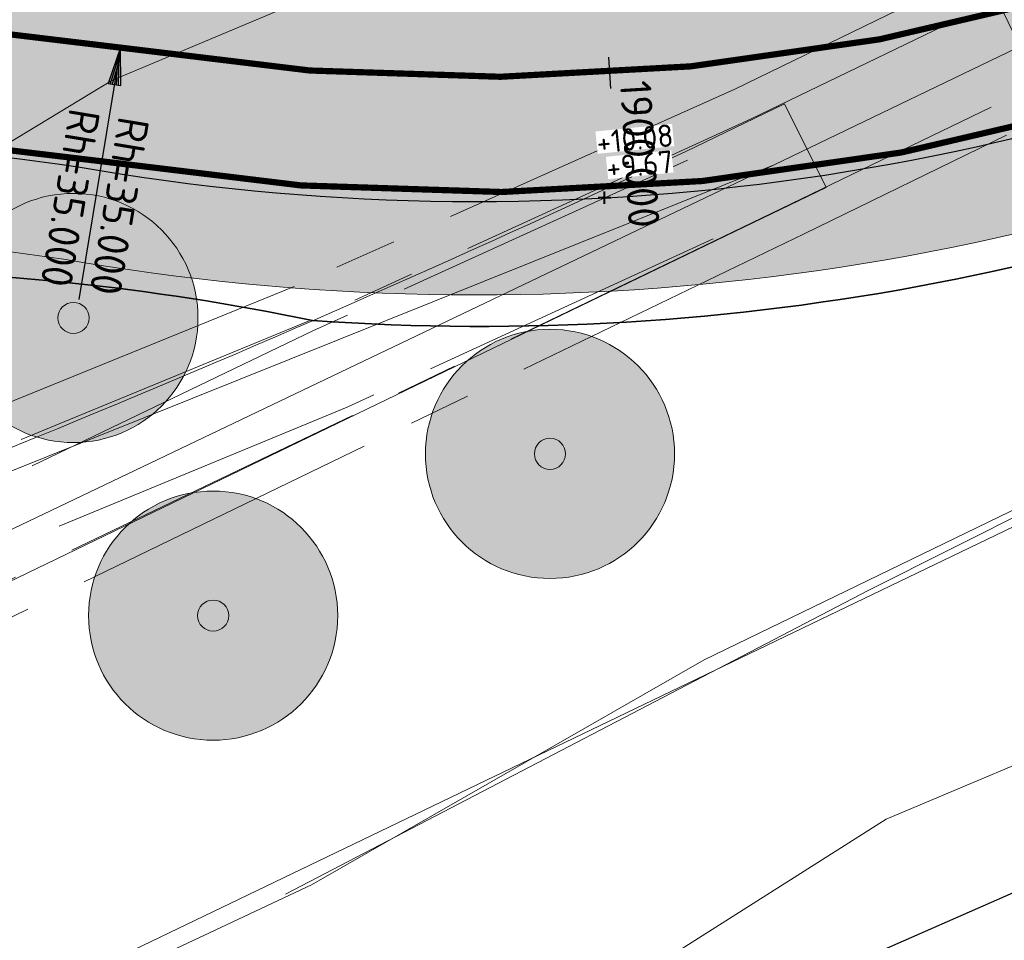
# Model space of a CAD drawing. Header units: metres. Extents: x 163543 to 168130, y 402678 to 405437.
# Tile 68 of 256: x 164447 to 164463, y 403407 to 403422. Entities that reach past the tile are written whole.
import ezdxf

# ---------------------------------------------------------------- set-up
doc = ezdxf.new("R2010")
doc.units = ezdxf.units.M
doc.linetypes.add('X-CA190022.004-UO-ALM_Assen$0$AM-AS', pattern=[16, 10, -2, 2, -2])
doc.linetypes.add('X-CA190022.004-UO-DTM inmeting_v0.1$0$AM-AS', pattern=[16, 10, -2, 2, -2])
doc.layers.get('0').update_dxf_attribs({"lineweight": 25})
for name, color, linetype, lineweight in [('X-CA190022.004-UO-ALM_Assen$0$N-WE-AM-AS_WEG-G', 10, 'X-CA190022.004-UO-ALM_Assen$0$AM-AS', 25), ('X-CA190022.004-UO-ALM_Assen$0$N-WE-AM-KILOMETRERING-T25', 7, 'Continuous', 25), ('X-CA190022.004-UO-ALM_Assen$0$N-WE-AM-TANGENTPUNT-T25', 7, 'Continuous', 25), ('X-CA190022.004-UO-BGT_Ondergrond nieuwbouw Pater vd Elsenlaan_v1.0$0$A--L23--_Vloeren', 4, 'Continuous', 25), ('X-CA190022.004-UO-BGT_Ondergrond$0$GE_251_SPRTrein_as_Lijn_GEM', 253, 'Continuous', 9), ('X-CA190022.004-UO-BGT_Ondergrond$0$GE_401_OTDErf_Vlak_GEM', 253, 'Continuous', 9), ('X-CA190022.004-UO-BGT_Ondergrond$0$GE_421_OTDHalfverhard_gravel_Vlak_GEM', 253, 'Continuous', 9), ('X-CA190022.004-UO-BGT_Ondergrond$0$GE_541_OWTOever_slootkant_Vlak_GEM', 253, 'Continuous', 9), ('X-CA190022.004-UO-DTM inmeting_v0.1$0$B-WE-AM-AS_DWARSLIGGER-G', 246, 'X-CA190022.004-UO-DTM inmeting_v0.1$0$AM-AS', 0), ('X-CA190022.004-UO-DTM inmeting_v0.1$0$B-WE-AM-AS_SPOOR-G', 246, 'X-CA190022.004-UO-DTM inmeting_v0.1$0$AM-AS', 0), ('X-CA190022.004-UO-DTM inmeting_v0.1$0$B-WE-GW-TALUD_KRUIN-G', 246, 'Continuous', 0), ('X-CA190022.004-UO-DWM_Beplanting$0$N-GV-GR-BOOM_SOLITAIR-G', 92, 'Continuous', 18), ('X-CA190022.004-UO-DWM_Beplanting$0$N-WE-GR-BOOM-S', 90, 'Continuous', 18), ('X-CA190022.004-UO-DWM_Snelfietsroute$0$N-WE-GW-BERM-G', 90, 'Continuous', 18), ('X-CA190022.004-UO-DWM_Snelfietsroute$0$N-WE-VH-KANTVERHARDING-G', 210, 'Continuous', 25), ('X-CA190022.004-UO-DWM_Snelfietsroute$0$N-WE-VW-MARKERING_LANGS_STREEP_DOORGETROKKEN_010-G', 7, 'Continuous', 0), ('X-CA190022.004-UO-GZM_Werkgrens_v0.2$0$N-WE-KG-GRENS_SYSTEEMGRENS-G', 7, 'X-CA190022.004-UO-GZM_Werkgrens_v0.2$0$KG-OG', 35), ('X-CA190022.004-UO-KAD_Percelen$0$B-WE-KG-GRENS_PERCEEL-GV', 150, 'Continuous', 9), ('X-CA190022.004-UO-TXT_Hoogtes$0$X-XX-AL-T25', 7, 'Continuous', 25), ('X-XX-AL-REFERENTIE-G', 7, 'Continuous', 18)]:
    doc.layers.add(name, color=color, linetype=linetype, lineweight=lineweight)
doc.layers.add('X-CA190022.004-UO-ARC_Arcering$0$N-GV-GR-GRAS-A-200 GRASMENGSEL M1', color=62, linetype='Continuous', lineweight=18, transparency=0.5)
doc.layers.add('X-CA190022.004-UO-ARC_Arcering$0$N-WE-VH-VERHARDING_ASFALT_ROOD-A', color=232, linetype='Continuous', lineweight=0, transparency=0.5)
doc.layers.add('X-CA190022.004-UO-TXT_Hoogtes$0$C3D-ASSEMBLY_MARKER', color=7, linetype='Continuous', lineweight=35, plot=False)
doc.layers.add('X-CA190022.004-UO-TXT_Hoogtes$0$C3D-SURFACE_TINSURFACE_LABELING-BESTAAND', color=252, linetype='Continuous')
doc.layers.add('X-CA190022.004-UO-TXT_Hoogtes$0$C3D-SURFACE_TINSURFACE_LABELING-NIEUW', color=7, linetype='Continuous')
doc.styles.add('NLCS-ISO', font='NLCS-ISO.ttf')
doc.styles.add('X-CA190022.004-UO-ALM_Assen$0$NLCS-ISO', font='NLCS-ISO.ttf')
doc.linetypes.add('X-CA190022.004-UO-GZM_Werkgrens_v0.2$0$KG-OG', pattern='A,5.5,-1.5,[2,NLCS.SHX,S=0.5,R=0,X=0,Y=0],-1.5', length=8.5)

# ---------------------------------------------------------------- blocks, each defined once
blk = doc.blocks.new('X-CA190022.004-UO-BGT_Ondergrond nieuwbouw Pater vd Elsenlaan_v1.0')
at = {"layer": 'X-CA190022.004-UO-BGT_Ondergrond nieuwbouw Pater vd Elsenlaan_v1.0$0$A--L23--_Vloeren', "color": 252}
blk.add_line((164468.7480000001, 403410.406), (164455.4280000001, 403404.5729999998), dxfattribs=at)
blk = doc.blocks.new('X-CA190022.004-UO-DWM_Beplanting$0$sfr nieuwe boom')
at = {"layer": 'X-CA190022.004-UO-DWM_Beplanting$0$N-GV-GR-BOOM_SOLITAIR-G', "transparency": 33554470}
h = blk.add_hatch(color=256, dxfattribs=at)
h.dxf.hatch_style = 1
edge = h.paths.add_edge_path()
edge.add_arc((0, 0), 2, 0, 360)
at = {"layer": 'X-CA190022.004-UO-DWM_Beplanting$0$N-GV-GR-BOOM_SOLITAIR-G'}
h = blk.add_hatch(color=256, dxfattribs=at)
h.dxf.hatch_style = 1
edge = h.paths.add_edge_path()
edge.add_arc((0, 0), 0.25, 0, 360)
for radius in [2, 0.25]:
    blk.add_circle((0, 0), radius, dxfattribs=at)
blk = doc.blocks.new('*U168')
at = {"layer": 'X-CA190022.004-UO-TXT_Hoogtes$0$C3D-ASSEMBLY_MARKER', "color": 7, "linetype": 'Continuous', "lineweight": 40}
for p, q in [((164456.6698123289, 403419.0513223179, 9.666537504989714), (164456.6698123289, 403419.2513223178, 9.666537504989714)), ((164456.5698123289, 403419.1513223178, 9.666537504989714), (164456.7698123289, 403419.1513223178, 9.666537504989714))]:
    blk.add_line(p, q, dxfattribs=at)
at = {"layer": 'X-CA190022.004-UO-TXT_Hoogtes$0$X-XX-AL-T25', "color": 7, "linetype": 'Continuous', "lineweight": 25, "insert": (164457.2359983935, 403419.681027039, 9.666537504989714), "char_height": 0.36, "width": 1.05444, "attachment_point": 5, "rotation": 5.748299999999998, "style": 'NLCS-ISO', "bg_fill": 3, "box_fill_scale": 1, "bg_fill_color": 256, "bg_fill_true_color": 13158600, "bg_fill_transparency": 0}
blk.add_mtext('{\\fNLCS-ISO|b0|i0|c0|p10;+9.67}', dxfattribs=at)
blk = doc.blocks.new('*U169')
at = {"layer": 'X-CA190022.004-UO-TXT_Hoogtes$0$X-XX-AL-T25', "color": 252, "linetype": 'Continuous', "lineweight": 25, "insert": (164457.1580479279, 403420.0964165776, 10.08379257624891), "char_height": 0.36, "width": 1.23624, "attachment_point": 5, "rotation": 5.748299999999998, "style": 'NLCS-ISO', "bg_fill": 3, "box_fill_scale": 1, "bg_fill_color": 256, "bg_fill_true_color": 13158600, "bg_fill_transparency": 0}
blk.add_mtext('{\\fNLCS-ISO|b0|i0|c0|p10;+10.08}', dxfattribs=at)
blk = doc.blocks.new('X-CA190022.004-UO-ALM_Assen$0$SVH-RANDVERHARDING-SO')
at = {"color": 0}
for p, q in [((-0.5999999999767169, 3.499999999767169), (0.5999999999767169, 3.499999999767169)), ((0, 0), (-0.5999999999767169, 3.499999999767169)), ((-0.4000000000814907, 3.499999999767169), (0.4000000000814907, 3.499999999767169)), ((0, 0.7000000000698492), (-0.4000000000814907, 3.499999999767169)), ((-0.1999999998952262, 3.499999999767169), (0.1999999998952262, 3.499999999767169)), ((0, 1.749999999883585), (-0.1999999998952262, 3.499999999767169)), ((0.5999999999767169, 3.499999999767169), (0, 0)), ((0.4000000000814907, 3.499999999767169), (0, 0.7000000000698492)), ((0.1999999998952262, 3.499999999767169), (0, 1.749999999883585))]:
    blk.add_line(p, q, dxfattribs=at)

msp = doc.modelspace()

# ---------------------------------------------------------------- hatches: boundary and pattern name
at = {"layer": 'X-CA190022.004-UO-ARC_Arcering$0$N-GV-GR-GRAS-A-200 GRASMENGSEL M1'}
h = msp.add_hatch(dxfattribs=at)
h.set_pattern_fill('AGR-GRAS_02-SO', color=256, scale=0.1, pattern_type=2)
h.set_pattern_definition([(0, (0, 0), (1, 1), [0.25, -0.75]), (0, (0.5499999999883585, 0.5999999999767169), (1, 1), [0.25, -0.75]), (90, (0.1000000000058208, 0.3499999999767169), (-1, 1), [0.25, -0.75]), (90, (0.5, 0.7000000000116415), (-1, 1), [0.25, -0.75]), (45, (0.2000000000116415, 0.7000000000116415), (0, 1.000000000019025), [0.25, -1.164213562]), (135, (0.5499999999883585, 0), (-1.000000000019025, 0), [0.25, -1.164213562]), (26.56505119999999, (0.25, 0.2999999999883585), (1.000000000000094, 4.000644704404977e-10), [0.25, -1.986067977]), (26.56505119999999, (0.7000000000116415, 0.7999999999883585), (1.000000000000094, 4.000644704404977e-10), [0.25, -1.986067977]), (63.43494882, (0.7000000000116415, 0), (5.099862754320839e-11, 1.000000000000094), [0.2499999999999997, -1.986067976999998]), (63.43494882, (0.25, 0.4500000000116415), (5.099862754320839e-11, 1.000000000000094), [0.2499999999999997, -1.986067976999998]), (63.43494882, (0.6000000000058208, 0.2000000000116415), (5.099862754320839e-11, 1.000000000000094), [0.2499999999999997, -1.986067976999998]), (116.5650512, (0, 0.5499999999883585), (-4.000648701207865e-10, 1.000000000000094), [0.2499999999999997, -1.986067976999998]), (153.43494882, (0.2000000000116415, 0.1500000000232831), (-1.000000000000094, 5.099898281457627e-11), [0.25, -1.986067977])])
edge = h.paths.add_edge_path()
edge.add_line((164477.9198786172, 403430.682123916), (164477.8331448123, 403430.8623383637))
edge.add_line((164477.8331448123, 403430.8623383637), (164478.0980021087, 403430.9898091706))
edge.add_line((164478.0980021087, 403430.9898091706), (164477.5572029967, 403431.5318702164))
edge.add_arc((164490.2134185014, 403443.6178211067), 17.49999999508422, 221.7040940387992, 223.6796640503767, ccw=False)
edge.add_line((164477.1480821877, 403431.9753562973), (164468.2774706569, 403427.7060987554))
edge.add_arc((164454.6168963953, 403456.0898742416), 31.50000000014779, 260.5963409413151, 295.70063201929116, ccw=False)
edge.add_arc((164443.1796800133, 403387.03199586), 38.49857487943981, 80.59600673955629, 116.5897901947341)
edge.add_line((164425.9477276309, 403421.4587308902), (164426.6171826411, 403420.1201368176))
edge.add_arc((164443.1794105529, 403386.9976197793), 37.03253337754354, 80.596894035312, 116.56639265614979, ccw=False)
edge.add_arc((164454.6168963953, 403456.0898742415), 33.00000000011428, 260.6046206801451, 295.7006320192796)
edge.add_line((164468.9279741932, 403426.3544903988), (164477.9198786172, 403430.682123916))
h = msp.add_hatch(dxfattribs=at)
h.set_pattern_fill('AGR-GRAS_02-SO', color=256, scale=0.1, pattern_type=2)
h.set_pattern_definition([(0, (0, 0), (1, 1), [0.25, -0.75]), (0, (0.5499999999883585, 0.5999999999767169), (1, 1), [0.25, -0.75]), (90, (0.1000000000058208, 0.3499999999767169), (-1, 1), [0.25, -0.75]), (90, (0.5, 0.7000000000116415), (-1, 1), [0.25, -0.75]), (45, (0.2000000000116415, 0.7000000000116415), (0, 1.000000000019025), [0.25, -1.164213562]), (135, (0.5499999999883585, 0), (-1.000000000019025, 0), [0.25, -1.164213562]), (26.56505119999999, (0.25, 0.2999999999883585), (1.000000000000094, 4.000644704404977e-10), [0.25, -1.986067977]), (26.56505119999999, (0.7000000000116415, 0.7999999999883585), (1.000000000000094, 4.000644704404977e-10), [0.25, -1.986067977]), (63.43494882, (0.7000000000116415, 0), (5.099862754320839e-11, 1.000000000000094), [0.2499999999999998, -1.986067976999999]), (63.43494882, (0.25, 0.4500000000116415), (5.099862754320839e-11, 1.000000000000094), [0.2499999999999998, -1.986067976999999]), (63.43494882, (0.6000000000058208, 0.2000000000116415), (5.099862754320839e-11, 1.000000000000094), [0.2499999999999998, -1.986067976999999]), (116.5650512, (0, 0.5499999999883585), (-4.000648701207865e-10, 1.000000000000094), [0.2499999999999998, -1.986067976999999]), (153.43494882, (0.2000000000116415, 0.1500000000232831), (-1.000000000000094, 5.099898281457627e-11), [0.25, -1.986067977])])
edge = h.paths.add_edge_path()
edge.add_line((164471.313153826, 403421.3985930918), (164482.7709181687, 403426.9129983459))
edge.add_line((164482.7709181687, 403426.9129983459), (164482.5024519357, 403427.1454897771))
edge.add_line((164482.5024519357, 403427.1454897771), (164481.7014991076, 403427.8410327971))
edge.add_line((164481.7014991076, 403427.8410327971), (164481.6841321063, 403427.8326743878))
edge.add_line((164481.6841321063, 403427.8326743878), (164481.5973983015, 403428.0128888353))
edge.add_line((164481.5973983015, 403428.0128888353), (164470.6626502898, 403422.7502014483))
edge.add_arc((164454.6168963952, 403456.0898742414), 37.00000000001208, 260.59634094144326, 295.7006320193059, ccw=False)
edge.add_arc((164443.1794430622, 403387.0017633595), 33.02844012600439, 80.60411488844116, 116.5691651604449)
edge.add_line((164428.4065544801, 403416.5422376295), (164429.0788023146, 403415.1980592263))
edge.add_arc((164443.1796778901, 403387.0317249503), 31.49884249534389, 80.59600917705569, 116.5938618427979, ccw=False)
edge.add_arc((164454.6168963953, 403456.0898742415), 38.5000000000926, 260.5963409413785, 295.7006320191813)
at = {"layer": 'X-CA190022.004-UO-ARC_Arcering$0$N-WE-VH-VERHARDING_ASFALT_ROOD-A'}
h = msp.add_hatch(color=256, dxfattribs=at)
h.dxf.hatch_style = 1
edge = h.paths.add_edge_path()
edge.add_line((164481.5973983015, 403428.0128888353), (164483.3995427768, 403428.8802268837))
edge.add_line((164483.3995427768, 403428.8802268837), (164483.6958866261, 403429.0228515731))
edge.add_line((164483.6958866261, 403429.0228515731), (164480.4067638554, 403431.8790147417))
edge.add_line((164480.4067638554, 403431.8790147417), (164479.7220230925, 403431.5494619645))
edge.add_line((164479.7220230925, 403431.5494619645), (164477.9198786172, 403430.6821239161))
edge.add_line((164477.9198786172, 403430.6821239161), (164468.9279741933, 403426.354490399))
edge.add_arc((164454.6168963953, 403456.0898742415), 33.00000000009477, 260.59634094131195, 295.70063201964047, ccw=False)
edge.add_arc((164443.1794105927, 403386.9976196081), 37.03253354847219, 80.60427228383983, 116.5663925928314)
edge.add_line((164426.6171826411, 403420.1201368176), (164428.4065544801, 403416.5422376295))
edge.add_arc((164443.1794432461, 403387.001762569), 33.02844091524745, 80.59542373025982, 116.5691648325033, ccw=False)
edge.add_arc((164454.6168963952, 403456.0898742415), 37.00000000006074, 260.6040996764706, 295.7006320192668)
edge.add_line((164470.6626502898, 403422.7502014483), (164481.5973983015, 403428.0128888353))

# ---------------------------------------------------------------- linework, layer by layer
at = {"layer": 'X-CA190022.004-UO-ALM_Assen$0$N-WE-AM-KILOMETRERING-T25', "linetype": 'Continuous', "lineweight": 25}
msp.add_line((164456.771463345, 403420.9057820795), (164456.7409021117, 403421.4048472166), dxfattribs=at)
at = {"layer": 'X-CA190022.004-UO-ALM_Assen$0$N-WE-AM-TANGENTPUNT-T25', "linetype": 'Continuous', "lineweight": 25}
msp.add_line((164448.8982825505, 403421.5602137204), (164448.2283877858, 403417.5153106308), dxfattribs=at)
at = {"layer": 'X-CA190022.004-UO-BGT_Ondergrond$0$GE_251_SPRTrein_as_Lijn_GEM'}
for p, q in [((164459.393, 403419.6770000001), (164476.531, 403427.931)), ((164459.559, 403420.657), (164457.974, 403419.892)), ((164460.229, 403419.317), (164459.559, 403420.657)), ((164432.791, 403409.005), (164459.393, 403419.6770000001)), ((164433.595, 403407.355), (164459.393, 403419.6770000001)), ((164458.617, 403418.539), (164460.229, 403419.317)), ((164404.05, 403392.21), (164458.617, 403418.539))]:
    msp.add_line(p, q, dxfattribs=at)
at = {"layer": 'X-CA190022.004-UO-BGT_Ondergrond$0$GE_251_SPRTrein_as_Lijn_GEM', "extrusion": (0, 0, -1)}
msp.add_arc((-164364.2590796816, 403618.7336801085), 219.8192440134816, 244.7653009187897, 250.5069820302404, dxfattribs=at)
at = {"layer": 'X-CA190022.004-UO-BGT_Ondergrond$0$GE_401_OTDErf_Vlak_GEM', "flags": 128}
msp.add_lwpolyline([(164318.271, 403328.928), (164328.944, 403335.567), (164339.738, 403342.06), (164352.683, 403349.048), (164364.941, 403355.6170000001), (164377.549, 403362.178), (164391.056, 403369.382), (164407.491, 403377.871), (164427.97, 403388.858), (164441.975, 403395.917), (164452.283, 403401.37), (164453.126, 403403.335), (164455.882, 403405.808), (164461.191, 403409.172), (164471.709, 403413.607), (164476.252, 403415.868), (164480.879, 403417.646)], dxfattribs=at)
at = {"layer": 'X-CA190022.004-UO-BGT_Ondergrond$0$GE_421_OTDHalfverhard_gravel_Vlak_GEM', "flags": 128}
msp.add_lwpolyline([(164479.789, 403421.948), (164478.772, 403421.491), (164473.863, 403419.286), (164458.271, 403411.732), (164451.965, 403408.12), (164448.528, 403406.504), (164438.845, 403401.859), (164435.646, 403400.325), (164404.334, 403384.783)], dxfattribs=at)
at = {"layer": 'X-CA190022.004-UO-BGT_Ondergrond$0$GE_541_OWTOever_slootkant_Vlak_GEM', "flags": 128}
msp.add_lwpolyline([(164471.709, 403413.607), (164461.191, 403409.172), (164455.882, 403405.808), (164453.126, 403403.335), (164452.283, 403401.37), (164441.975, 403395.917), (164441.025, 403397.721), (164451.55, 403402.92), (164451.65, 403403.217), (164451.628, 403403.816), (164451.43, 403404.167), (164451.269, 403404.452), (164450.664, 403404.7040000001), (164440.108, 403399.462), (164438.845, 403401.859), (164448.528, 403406.504), (164451.965, 403408.12), (164458.271, 403411.732), (164473.863, 403419.286), (164478.772, 403421.491), (164479.789, 403421.948)], dxfattribs=at)
at = {"layer": 'X-CA190022.004-UO-DTM inmeting_v0.1$0$B-WE-AM-AS_DWARSLIGGER-G', "ltscale": 0.5}
for p, q in [((164469.2060000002, 403425.966, 9.916), (164458.7620000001, 403420.8939999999, 9.933)), ((164470.318, 403423.659, 9.918), (164459.8769999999, 403418.5690000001, 9.928)), ((164458.7620000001, 403420.8939999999, 9.933), (164451.6869999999, 403417.727, 9.923)), ((164459.8769999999, 403418.5690000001, 9.928), (164452.8119999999, 403415.1639999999, 9.925)), ((164451.6869999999, 403417.727, 9.923), (164442.4879999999, 403413.9819999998, 9.942)), ((164452.8119999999, 403415.1639999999, 9.925), (164444.0430000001, 403410.9130000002, 9.942))]:
    msp.add_line(p, q, dxfattribs=at)
at = {"layer": 'X-CA190022.004-UO-DTM inmeting_v0.1$0$B-WE-AM-AS_SPOOR-G', "ltscale": 0.5}
for p, q in [((164469.4759999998, 403425.4640000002, 10.076), (164459.0260000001, 403420.4160000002, 10.099)), ((164470.085, 403424.0830000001, 10.079), (164459.6680000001, 403419.0529999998, 10.096)), ((164459.0260000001, 403420.4160000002, 10.099), (164451.9279999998, 403417.1720000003, 10.105)), ((164458.0040000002, 403419.7519999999, 10.078), (164451.9870000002, 403417.0120000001, 10.104)), ((164459.6680000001, 403419.0529999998, 10.096), (164452.6239999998, 403415.656, 10.107)), ((164458.4180000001, 403418.4890000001, 10.083), (164452.537, 403415.787, 10.107)), ((164451.9279999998, 403417.1720000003, 10.105), (164442.8450000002, 403413.429, 10.118)), ((164451.9870000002, 403417.0120000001, 10.104), (164443.1899999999, 403412.7820000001, 10.119)), ((164452.537, 403415.787, 10.107), (164443.5750000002, 403412.088, 10.12)), ((164452.6239999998, 403415.656, 10.107), (164443.8569999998, 403411.449, 10.123))]:
    msp.add_line(p, q, dxfattribs=at)
at = {"layer": 'X-CA190022.004-UO-DTM inmeting_v0.1$0$B-WE-GW-TALUD_KRUIN-G'}
for points in [[(164470.6529999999, 403431.7859999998, 9.642), (164464.997, 403429.324, 9.719), (164457.392, 403424.5649999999, 9.711), (164451.398, 403422.1379999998, 9.616), (164448.7620000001, 403421.0329999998, 9.586)], [(164451.398, 403422.1379999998, 9.616), (164448.7620000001, 403421.0329999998, 9.586)], [(164451.548, 403407.9709999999, 9.72), (164460.9029999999, 403412.8429999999, 9.77), (164469.0090000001, 403416.912, 9.746), (164474.9610000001, 403419.7820000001, 9.817), (164477.6869999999, 403421.1439999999, 9.886), (164480.2570000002, 403421.946, 9.81), (164482.3620000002, 403421.7280000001, 9.704), (164483.094, 403420.2069999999, 9.464), (164482.889, 403418.3620000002, 9.22), (164482.0049999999, 403417.7800000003, 8.967), (164480.3109999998, 403417.4070000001, 9.002), (164476.1320000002, 403415.6260000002, 8.948), (164472.128, 403413.6269999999, 9.06), (164467.8500000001, 403411.9130000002, 9.101), (164464.3810000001, 403410.0300000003, 9.123)], [(164426.3849999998, 403410.9870000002, 9.664), (164436.0699999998, 403415.0240000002, 9.624), (164442.8130000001, 403417.4330000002, 9.67), (164448.7620000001, 403421.0329999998, 9.586)]]:
    msp.add_polyline3d(points, dxfattribs=at)
at = {"layer": 'X-CA190022.004-UO-DWM_Snelfietsroute$0$N-WE-GW-BERM-G', "flags": 128}
for points in [[(164426.0523044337, 403421.5110316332, -0.1575725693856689), (164449.4701439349, 403425.0131797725, 0.1543805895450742), (164468.2774706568, 403427.7060987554), (164479.0329449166, 403432.8825050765)], [(164429.1663706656, 403415.2418537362, -0.1575725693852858), (164448.326421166, 403418.1072476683, 0.1543805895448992), (164471.313153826, 403421.3985930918), (164484.7346649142, 403427.8581125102)]]:
    msp.add_lwpolyline(points, format="xyb", dxfattribs=at)
at = {"layer": 'X-CA190022.004-UO-DWM_Snelfietsroute$0$N-WE-VH-KANTVERHARDING-G', "flags": 128}
for points in [[(164426.6206964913, 403420.1218475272, -0.1581897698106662), (164449.2250604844, 403423.5333371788, 0.1543805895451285), (164468.9279741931, 403426.3544903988), (164478.8191707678, 403431.1148587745)], [(164428.4074814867, 403416.5428824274, -0.1582115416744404), (164448.5715046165, 403419.5870902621, 0.1543805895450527), (164470.6626502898, 403422.7502014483), (164482.4965026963, 403428.4460139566)]]:
    msp.add_lwpolyline(points, format="xyb", dxfattribs=at)
at = {"layer": 'X-CA190022.004-UO-DWM_Snelfietsroute$0$N-WE-VW-MARKERING_LANGS_STREEP_DOORGETROKKEN_010-G', "const_width": 0.1, "flags": 128}
for points in [[(164426.7863343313, 403420.0332968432, -0.1575725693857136), (164449.2005521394, 403423.3853529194, 0.1543805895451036), (164468.9930245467, 403426.2193295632), (164479.8026972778, 403431.4218205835)], [(164427.4970486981, 403418.3217930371), (164427.6093375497, 403418.3764426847, -0.1575725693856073), (164448.8982825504, 403421.5602137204, 0.1543805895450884), (164469.7953122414, 403424.5523459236), (164481.8400258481, 403430.3492387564)]]:
    msp.add_lwpolyline(points, format="xyb", dxfattribs=at)
at = {"layer": 'X-CA190022.004-UO-DWM_Snelfietsroute$0$N-WE-VW-MARKERING_LANGS_STREEP_DOORGETROKKEN_010-G', "flags": 128}
msp.add_lwpolyline([(164428.3265654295, 403416.6703207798, 0.1, 0.1, -0.1583212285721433), (164448.5960129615, 403419.7350745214, 0.1, 0.1, 0.1543805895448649), (164470.5975999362, 403422.8853622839, 0.1, 0.1, 0), (164481.5323479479, 403428.1480496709, 0.1, 0.1, 0), (164483.3344924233, 403429.0153877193, 0, 0, 0)], format="xyseb", dxfattribs=at)
at = {"layer": 'X-CA190022.004-UO-GZM_Werkgrens_v0.2$0$N-WE-KG-GRENS_SYSTEEMGRENS-G', "ltscale": 0.2, "flags": 128}
msp.add_lwpolyline([(164202.4471839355, 403276.2612616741, -0.007014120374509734), (164204.6842424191, 403278.1944806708), (164207.7316017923, 403280.6309342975), (164216.350955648, 403287.4712219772), (164219.0035534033, 403289.434108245), (164219.3746627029, 403289.7286192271), (164237.1836765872, 403303.1852059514), (164244.5865004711, 403308.605291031), (164248.7299054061, 403311.6378046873), (164253.9774847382, 403315.3666892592), (164261.1754745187, 403320.480446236), (164269.6822113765, 403326.3244647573), (164277.4779943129, 403331.5382684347), (164300.138869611, 403346.1530355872), (164322.9639978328, 403359.9259594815), (164334.0727303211, 403366.2923093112), (164351.6652632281, 403375.7974689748), (164373.7421382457, 403387.5498352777), (164399.9497431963, 403400.4638723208), (164429.2801321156, 403414.7433017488), (164430.1235736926, 403415.1409833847), (164430.9478262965, 403415.506283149), (164431.7770699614, 403415.8458020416), (164432.615246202, 403416.1613381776), (164433.4616619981, 403416.4526584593), (164434.3156183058, 403416.7195497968), (164435.1764106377, 403416.9618192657), (164436.0433296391, 403417.1792942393), (164436.3055164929, 403417.2587681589, -0.09982065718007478), (164451.9815185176, 403417.1790174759, 0.1310872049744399), (164471.5299883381, 403420.9480569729), (164482.532673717, 403426.2434413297), (164490.6930660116, 403418.7998493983), (164492.5861501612, 403419.7065134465), (164495.4035730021, 403416.5299918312, -0.01010042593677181), (164498.0738503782, 403413.5363083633), (164499.3853029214, 403412.0048366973), (164502.2759065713, 403408.6525450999), (164509.274412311, 403412.9480533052), (164511.7682141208, 403416.4610208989), (164509.1861236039, 403420.2014103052, -0.1750361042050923), (164509.3210798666, 403422.1351258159, -0.1801291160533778), (164510.5166693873, 403423.4312866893), (164518.8245311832, 403427.3151248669), (164545.0302416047, 403439.9269191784), (164571.6953268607, 403452.7535489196), (164577.9552917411, 403456.0641072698), (164591.4716804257, 403464.141949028), (164595.4462846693, 403466.1591353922), (164599.4311747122, 403468.181541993), (164600.8539115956, 403468.8630628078), (164605.9399590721, 403471.2415379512), (164622.0164705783, 403477.7583811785), (164627.272938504, 403479.8886915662), (164631.9472826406, 403481.9048786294), (164633.2674407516, 403482.5385622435, 0.08477773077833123), (164642.6089981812, 403485.3796505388), (164759.3320802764, 403541.3864717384), (164770.9742443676, 403544.8150730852), (164773.2724307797, 403545.3968587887), (164787.8865800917, 403542.289629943), (164789.8994408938, 403542.3802139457), (164793.2522167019, 403543.0482871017), (164800.2402211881, 403546.8141014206), (164803.6710322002, 403549.3659814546), (164804.7740494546, 403550.3596960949), (164806.982937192, 403547.3873851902), (164807.9070396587, 403546.1989325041), (164811.8704722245, 403549.2807697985), (164810.9532731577, 403550.4603442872), (164809.5116547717, 403552.4057701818), (164808.342669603, 403553.5746866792), (164810.0239640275, 403555.0893745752), (164807.82693957, 403558.0124714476), (164809.8344029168, 403559.5158162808, 0.08719858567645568), (164816.7069141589, 403566.8332066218, -0.1361886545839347), (164825.1509550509, 403574.2389801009), (164897.951587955, 403609.3404576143), (164931.0926747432, 403625.3204994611), (165054.7836542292, 403684.9604895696), (165123.1554235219, 403717.9264497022), (165148.5663854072, 403730.0329638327), (165175.6541256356, 403740.4784873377), (165188.1464371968, 403744.8235939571), (165187.6324323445, 403748.0918636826), (165185.2580450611, 403754.9315992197), (165180.037890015, 403753.6894865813, 0.02784581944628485), (165177.0513383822, 403752.4655620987), (165119.6977294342, 403725.1406508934), (165051.3091062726, 403692.1665645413), (164927.6180512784, 403632.5265380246), (164894.4771003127, 403616.5465616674), (164821.6764674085, 403581.445084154, 0.1361886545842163), (164810.015649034, 403571.2180636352, -0.08719858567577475), (164805.0390029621, 403565.919263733), (164803.0203514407, 403564.4075403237), (164799.415410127, 403569.2038422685), (164798.6149812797, 403568.6044188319), (164797.8152444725, 403568.0055136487), (164797.2158194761, 403568.8059445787), (164793.3705278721, 403565.9262908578), (164793.9699528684, 403565.1258599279), (164792.3761302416, 403563.932281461), (164795.8845084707, 403559.0636660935, -0.2015476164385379), (164780.0971775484, 403554.0570161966, 0.07565561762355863), (164771.1691888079, 403553.9823458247, -0.009754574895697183), (164764.0749090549, 403552.5358596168), (164754.2863395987, 403547.7986438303), (164747.4743492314, 403544.6063578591), (164708.340445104, 403525.5831572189), (164686.2179063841, 403515.3649846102), (164675.1479613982, 403509.8647663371), (164663.5244613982, 403504.2582663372), (164644.326586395, 403495.0707073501), (164639.4929121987, 403492.7230557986), (164638.2008723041, 403492.1265410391, -0.2018182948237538), (164621.8461223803, 403491.8003317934, 0.2094978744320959), (164598.5804137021, 403490.9733350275), (164556.1572466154, 403470.5661522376), (164536.2994594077, 403461.0079530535), (164516.3183906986, 403451.407959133), (164508.2317351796, 403447.5121291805), (164500.1867564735, 403443.6421835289), (164497.2033634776, 403443.0084814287), (164495.0902549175, 403442.27400261, 0.1307944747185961), (164492.913084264, 403444.8114515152), (164488.4347408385, 403447.8854838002), (164494.8986629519, 403449.8350294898), (164490.3149407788, 403452.2328764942), (164484.4843242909, 403450.5971355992, -0.07642678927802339), (164479.7480917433, 403454.7225616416), (164478.7991556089, 403455.8572518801), (164474.9179570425, 403452.9617439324), (164457.3434499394, 403473.5656706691), (164451.2568614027, 403468.374000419), (164465.5190818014, 403451.6533184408, -0.484296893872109), (164464.8169442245, 403448.1132255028), (164461.4164168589, 403446.3937776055), (164463.8934237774, 403441.7698684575), (164464.9162194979, 403439.6136052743), (164433.0167582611, 403424.6830765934, 0.0516595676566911), (164425.3001219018, 403421.7033575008), (164396.430770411, 403407.6483830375), (164370.0935852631, 403394.670494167), (164347.8842103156, 403382.8475930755), (164330.1818090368, 403373.2830720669), (164318.9080065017, 403366.8221215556), (164295.9033911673, 403352.9408932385), (164273.0860170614, 403338.2251946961), (164265.1933658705, 403332.9466057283), (164256.5935764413, 403327.0386612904), (164249.3435457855, 403321.8879322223), (164244.0502837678, 403318.1265859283), (164239.8604985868, 403315.0601269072), (164232.4089702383, 403309.6043821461), (164214.4760118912, 403296.0541423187), (164201.2887743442, 403285.5887988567, 0.01213108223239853), (164197.4136132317, 403282.3572203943)], format="xyb", close=True, dxfattribs=at)
at = {"layer": 'X-CA190022.004-UO-KAD_Percelen$0$B-WE-KG-GRENS_PERCEEL-GV', "flags": 128}
for points in [[(164316.027, 403338.203), (164330.341, 403346.655), (164343.747, 403354.336), (164363.145, 403364.918), (164374.895, 403370.972), (164408.841, 403387.712), (164466.349, 403415.367), (164460.276, 403427.915), (164459.04, 403430.474), (164387.566, 403395.736), (164360.621, 403382.207), (164347.324, 403375.205), (164334.113, 403367.893), (164320.335, 403360.055)], [(164562.586, 403347.655), (164553.433, 403355.5), (164544.858, 403363.307), (164534.917, 403373.194), (164522.841, 403385.879), (164517.544, 403391.725), (164504.551, 403406.066), (164495.298, 403416.903), (164489.76, 403414.442), (164486.08, 403417.995), (164468.748, 403410.406), (164455.428, 403404.573), (164455.852, 403398.81), (164456.621, 403388.359), (164467.899, 403234.987)], [(164317.093, 403330.96), (164327.091, 403336.771), (164345.274, 403347.596), (164358.377, 403354.762), (164371.136, 403361.559), (164397.764, 403374.75), (164420.417, 403385.713), (164439.743, 403395.067), (164439.548, 403397.62), (164455.428, 403404.573), (164468.748, 403410.406), (164466.349, 403415.367), (164408.841, 403387.712), (164374.895, 403370.972), (164363.145, 403364.918), (164343.747, 403354.336), (164330.341, 403346.655), (164316.027, 403338.203)]]:
    msp.add_lwpolyline(points, dxfattribs=at)

# ---------------------------------------------------------------- block references
at = {"layer": 'X-CA190022.004-UO-ALM_Assen$0$N-WE-AM-TANGENTPUNT-T25', "linetype": 'Continuous', "lineweight": 25, "extrusion": (-2.000937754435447e-17, -1.208189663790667e-16, -1), "xscale": 0.1714285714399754, "yscale": 0.1714285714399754, "zscale": 0.1714285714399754, "rotation": 189.4036590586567}
msp.add_blockref('X-CA190022.004-UO-ALM_Assen$0$SVH-RANDVERHARDING-SO', (-164448.8982825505, 403421.5602137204), dxfattribs=at)
at = {"layer": 'X-CA190022.004-UO-DWM_Beplanting$0$N-WE-GR-BOOM-S'}
for p in [(164448.1430763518, 403417.2197399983), (164455.7950984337, 403415.0376975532), (164450.3859298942, 403412.4413740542)]:
    msp.add_blockref('X-CA190022.004-UO-DWM_Beplanting$0$sfr nieuwe boom', p, dxfattribs=at)
at = {"layer": 'X-XX-AL-REFERENTIE-G'}
msp.add_blockref('X-CA190022.004-UO-BGT_Ondergrond nieuwbouw Pater vd Elsenlaan_v1.0', (0, 0), dxfattribs=at)

# ---------------------------------------------------------------- texts
at = {"layer": 'X-CA190022.004-UO-ALM_Assen$0$N-WE-AM-TANGENTPUNT-T25', "linetype": 'Continuous', "lineweight": 25, "char_height": 0.5, "attachment_point": 3, "rotation": 260.59634094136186, "style": 'X-CA190022.004-UO-ALM_Assen$0$NLCS-ISO'}
for insert in [(164448.1049118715, 403417.6878032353), (164448.8941612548, 403417.5570920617)]:
    msp.add_mtext('Rh=35.000', dxfattribs=dict(at, insert=insert))

# ---------------------------------------------------------------- next in the draw order: block references
at = {"layer": 'X-CA190022.004-UO-TXT_Hoogtes$0$C3D-SURFACE_TINSURFACE_LABELING-NIEUW', "color": 7, "linetype": 'Continuous', "lineweight": -3}
msp.add_blockref('*U168', (0, 0), dxfattribs=at)

# ---------------------------------------------------------------- next in the draw order: block references
at = {"layer": 'X-CA190022.004-UO-TXT_Hoogtes$0$C3D-SURFACE_TINSURFACE_LABELING-BESTAAND', "color": 252, "linetype": 'Continuous', "lineweight": -3}
msp.add_blockref('*U169', (0, 0), dxfattribs=at)

# ---------------------------------------------------------------- next in the draw order: linework, layer by layer
at = {"layer": 'X-CA190022.004-UO-ALM_Assen$0$N-WE-AM-AS_WEG-G', "linetype": 'X-CA190022.004-UO-ALM_Assen$0$AM-AS', "lineweight": 18, "flags": 128}
msp.add_lwpolyline([(163996.3336493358, 403048.7078805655), (164190.428417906, 403269.7022139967, -0.04248648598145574), (164203.1301038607, 403281.900647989, -0.05950783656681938), (164394.9099900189, 403402.509361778, 0.004627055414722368), (164427.6093375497, 403418.3764426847, -0.1575725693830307), (164448.8982825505, 403421.5602137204, 0.1543805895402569), (164469.7953122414, 403424.5523459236), (164600.3150897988, 403487.369046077, -0.2096911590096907), (164620.3886000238, 403488.0752802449, 0.2093307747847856), (164640.4309921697, 403488.7665643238), (164764.0180252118, 403548.0366099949, -0.1493007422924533), (164778.4568812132, 403550.2301690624, 0.1996996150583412), (164797.0707545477, 403554.9547108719), (164807.4367029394, 403562.7175400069, 0.08719858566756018), (164813.3612815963, 403569.0256351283, -0.1361873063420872), (164823.4135919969, 403577.8419746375), (165121.4265764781, 403721.5335502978), (165178.771774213, 403748.854454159, -0.02762787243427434), (165181.3258110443, 403749.9024284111), (165206.7023570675, 403758.7117965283, -0.2281753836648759), (165222.2156522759, 403756.92710106, 0.2625260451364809), (165239.8769326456, 403756.0478409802), (165316.357038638, 403794.2949912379, -0.002955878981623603), (165321.6599724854, 403796.9078754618), (165454.6760993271, 403861.4737105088, 0.2337197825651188), (165465.5419418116, 403875.4828331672), (165466.0393278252, 403877.9301751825, -0.1382469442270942), (165476.4672373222, 403898.1944094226), (165483.3232835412, 403905.5400790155), (165502.0132482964, 403925.3181215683, 0.00270083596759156), (165511.6266676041, 403935.5312913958), (165520.3237442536, 403945.4553072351), (165525.6923273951, 403951.3658801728), (165530.615228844, 403956.3669465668, -0.06780363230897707), (165540.3856813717, 403964.2784885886), (165579.0076054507, 403987.5663360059, 0.233996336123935), (165587.6067037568, 404001.0272668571, -0.2578877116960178), (165597.6306713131, 404015.2620702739), (165668.8061252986, 404049.8624576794, 0.1241179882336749), (165680.9653913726, 404060.0928790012), (165692.909929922, 404076.6706676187, -0.3303788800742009), (165732.6456350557, 404089.3227425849, 0.1846113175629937), (165745.4916128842, 404089.77497305), (165892.3246628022, 404151.9071568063, 0.02506743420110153), (165914.8777454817, 404162.8133820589, -0.01071744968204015), (165924.3873477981, 404167.7535043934), (166007.5697587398, 404208.726249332, -0.0190725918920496), (166018.0170805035, 404213.3859907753, -0.1041133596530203), (166035.0595171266, 404216.3802910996), (166071.3637979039, 404215.1615490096, 0.1209432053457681), (166079.7626728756, 404216.9267814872), (166253.1152813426, 404300.2121870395, 0.1370197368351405), (166261.20282629, 404307.3086689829, -0.1370657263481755), (166269.2936265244, 404314.4067145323), (166458.0553023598, 404405.0532937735, -0.05495898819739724), (166465.292640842, 404407.5962293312), (166474.0115951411, 404409.6200769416, 0.05512116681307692), (166477.7441475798, 404410.9329152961), (166509.8455300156, 404426.3741046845, 0.06706615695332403), (166514.3066309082, 404429.3114036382, -0.06727732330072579), (166518.7828901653, 404432.2559861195), (166556.6686702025, 404450.4403351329, -0.01732068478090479), (166566.1850069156, 404454.6088799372, 0.01660197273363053), (166575.3124233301, 404458.5914386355), (166597.7510003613, 404469.2822299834, 0.1329779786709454), (166635.0885808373, 404501.3122219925, -0.04027287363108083), (166645.1747246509, 404513.8395784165), (166648.1959423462, 404517.0287349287, -0.07202746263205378), (166677.0195985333, 404539.8000358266), (166677.2461273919, 404539.9311914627, -0.08933287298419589), (166717.8167622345, 404554.585755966), (166734.2901361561, 404557.3869827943, 0.1628042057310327), (166748.2749261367, 404564.8680743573, -0.09224986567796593), (166757.8833526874, 404571.8738470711), (166814.8951966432, 404599.1350634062, -0.03237137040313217), (166817.2963922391, 404600.0977793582), (166825.540090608, 404602.7984847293, 0.08309599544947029), (166832.8509500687, 404606.6269308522, -0.05104093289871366), (166841.5511306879, 404611.9158900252), (166891.2886605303, 404635.588563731, -0.1080348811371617), (166898.7767261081, 404637.3338670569), (166928.2421893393, 404637.7391838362, 0.2092685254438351), (166941.3852138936, 404643.7086926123, -0.026762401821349), (166980.5363273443, 404682.8606394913, -0.02619809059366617), (167007.2291239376, 404704.4245627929, -0.01999349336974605), (167033.130253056, 404721.6599794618), (167034.9329898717, 404722.7582272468, -0.02850178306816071), (167071.4851403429, 404742.2630184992), (167095.8874986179, 404753.5487719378, 0.06107887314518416), (167112.4352643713, 404763.8129514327, -0.01637972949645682), (167116.3416166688, 404766.7484785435), (167122.4960900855, 404771.0654386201, -0.09347324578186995), (167132.2396271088, 404775.4785245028), (167140.6213436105, 404777.519708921, -0.05617792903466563), (167157.1982762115, 404779.6303146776), (167189.7312216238, 404780.098905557, -0.09129081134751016), (167196.1584139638, 404779.0110158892), (167222.3067585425, 404769.4734945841, 0.2038372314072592), (167236.3782206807, 404770.2117075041, 0.01782615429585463), (167328.8315635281, 404819.5522006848), (167395.6774769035, 404858.3489080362, 0.03125557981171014), (167406.0672886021, 404865.2809112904), (167511.4690776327, 404945.5504878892)], format="xyb", dxfattribs=at)

# ---------------------------------------------------------------- next in the draw order: texts
at = {"layer": 'X-CA190022.004-UO-ALM_Assen$0$N-WE-AM-KILOMETRERING-T25', "linetype": 'Continuous', "lineweight": 25, "insert": (164456.9150706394, 403421.0147634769), "char_height": 0.5, "attachment_point": 7, "rotation": 273.5042436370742, "style": 'X-CA190022.004-UO-ALM_Assen$0$NLCS-ISO'}
msp.add_mtext('1900.000', dxfattribs=at)

doc.saveas('drawing.dxf')
